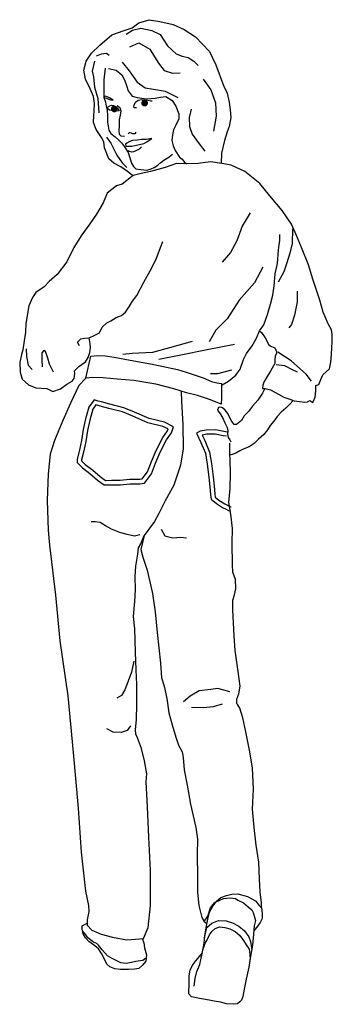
# Model space of a CAD drawing. Header units: millimetres. Extents: x 290.3 to 290.85, y 219.6 to 221.33.
import ezdxf

# ---------------------------------------------------------------- set-up
doc = ezdxf.new("R2010")
doc.units = ezdxf.units.MM
doc.layers.add('GENTE', color=4, linetype='Continuous')

# ---------------------------------------------------------------- blocks, each defined once
blk = doc.blocks.new('B-G2')
at = {"layer": 'GENTE'}
for points in [[(0.2072, 1.4979), (0.2051, 1.4987), (0.1964, 1.5052), (0.185, 1.5132), (0.173, 1.5196), (0.1639, 1.5271), (0.1564, 1.5464), (0.1554, 1.5573), (0.1512, 1.5645), (0.1421, 1.5785), (0.1373, 1.591), (0.1376, 1.6034), (0.1384, 1.6102), (0.1388, 1.6242), (0.1369, 1.6366), (0.1313, 1.6502), (0.1231, 1.6668), (0.1204, 1.6827), (0.1242, 1.6985), (0.1337, 1.7125), (0.1484, 1.7264), (0.1692, 1.7449), (0.1911, 1.7521), (0.205, 1.7569), (0.2164, 1.766), (0.2345, 1.7712), (0.253, 1.7679), (0.2764, 1.7629), (0.296, 1.7542), (0.3156, 1.7414), (0.3405, 1.7156), (0.3515, 1.6918), (0.3646, 1.6559), (0.371, 1.6423), (0.3748, 1.6264), (0.3766, 1.6133), (0.3778, 1.6), (0.3747, 1.5842), (0.3713, 1.5748), (0.3667, 1.5593), (0.3611, 1.5371), (0.3606, 1.5195)], [(0.1941, 1.7456), (0.2055, 1.7528), (0.2201, 1.7562), (0.239, 1.7524), (0.2538, 1.7452), (0.2669, 1.7252), (0.2816, 1.7111), (0.2925, 1.707), (0.3028, 1.705), (0.3126, 1.6987), (0.3204, 1.6911)], [(0.2005, 1.7237), (0.2167, 1.7305), (0.2356, 1.7195), (0.2442, 1.7063), (0.251, 1.695), (0.2608, 1.6821), (0.2755, 1.6776), (0.2887, 1.6783)], [(0.1646, 1.7087), (0.1601, 1.7117), (0.1506, 1.711), (0.1416, 1.7075)], [(0.139, 1.6985), (0.1347, 1.6811), (0.1374, 1.6713), (0.1389, 1.6529), (0.1445, 1.6332), (0.1467, 1.6079)], [(0.1873, 1.6969), (0.1996, 1.6815), (0.2136, 1.6618), (0.2275, 1.6516), (0.2423, 1.6493), (0.2627, 1.6459), (0.2845, 1.6349)], [(0.1574, 1.6864), (0.1555, 1.6657), (0.1555, 1.6502), (0.1555, 1.6351), (0.158, 1.6268), (0.1595, 1.6196), (0.161, 1.6128), (0.1615, 1.603), (0.1614, 1.5913), (0.164, 1.5777), (0.1674, 1.5716), (0.1753, 1.5656), (0.181, 1.5607), (0.1863, 1.5554), (0.1916, 1.5486), (0.1976, 1.5381), (0.2013, 1.5271), (0.2039, 1.5199), (0.2069, 1.5139), (0.2115, 1.51), (0.2198, 1.5085), (0.2308, 1.5077), (0.2383, 1.5096), (0.2432, 1.5123), (0.25, 1.5164), (0.25, 1.5164), (0.2553, 1.5209), (0.2605, 1.5247), (0.2693, 1.53), (0.2731, 1.5337), (0.2753, 1.5357)], [(0.1634, 1.6856), (0.177, 1.6826), (0.1865, 1.6747), (0.1913, 1.666), (0.1951, 1.6561), (0.1981, 1.6463), (0.2049, 1.6369), (0.2136, 1.6347), (0.2302, 1.6327), (0.2449, 1.6339), (0.2543, 1.6353), (0.2637, 1.6368), (0.2747, 1.6296), (0.2815, 1.6195), (0.2863, 1.6059), (0.2863, 1.5976), (0.281, 1.5862), (0.2772, 1.5779), (0.2754, 1.5692), (0.2742, 1.5594), (0.2764, 1.55), (0.2802, 1.542), (0.2877, 1.5304), (0.2923, 1.5266), (0.296, 1.5221), (0.3002, 1.5187)], [(0.3294, 1.6669), (0.3424, 1.6484), (0.3506, 1.6257), (0.3521, 1.6023), (0.3475, 1.5759)], [(0.2124, 1.6165), (0.2086, 1.6169), (0.2078, 1.6181), (0.2083, 1.6211), (0.2109, 1.6264), (0.2154, 1.6304), (0.2215, 1.6312), (0.2264, 1.6309), (0.2325, 1.6301), (0.2377, 1.6289), (0.2396, 1.6289)], [(0.1788, 1.6207), (0.1834, 1.6173), (0.1849, 1.6116), (0.1841, 1.6038), (0.1821, 1.5955), (0.1821, 1.5852), (0.1814, 1.5761), (0.1818, 1.5705), (0.1848, 1.5675), (0.1912, 1.5668)], [(0.3082, 1.6141), (0.3049, 1.5998), (0.3052, 1.5839), (0.3097, 1.5707), (0.3222, 1.5533), (0.332, 1.5409)], [(0.2112, 1.5743), (0.2093, 1.5713), (0.2059, 1.5713), (0.2037, 1.572), (0.2014, 1.5728), (0.1995, 1.5728), (0.1976, 1.5713)], [(0.1599, 1.5653), (0.1677, 1.555), (0.178, 1.5336), (0.1873, 1.52), (0.1956, 1.512)], [(0.2213, 1.5482), (0.2168, 1.5441), (0.2112, 1.5414), (0.2074, 1.5396), (0.204, 1.5391), (0.2002, 1.5399), (0.1979, 1.5411)], [(0.4277, 1.2259), (0.4314, 1.2228), (0.4379, 1.2135), (0.4439, 1.201), (0.4488, 1.198), (0.4548, 1.1961), (0.4575, 1.1893), (0.4575, 1.1863), (0.4552, 1.1821), (0.4545, 1.1746), (0.4545, 1.1682), (0.4477, 1.1562), (0.4394, 1.1429), (0.4352, 1.1358), (0.4337, 1.1305), (0.4329, 1.1245), (0.4375, 1.1245), (0.4469, 1.1222), (0.4613, 1.1147), (0.4703, 1.1094), (0.4809, 1.106), (0.4887, 1.103), (0.4978, 1.1019), (0.5068, 1.1004), (0.5118, 1.1014), (0.5156, 1.1037), (0.5212, 1.0999), (0.5254, 1.1097), (0.5264, 1.1203), (0.5264, 1.1298), (0.5314, 1.1316), (0.5352, 1.1403), (0.5389, 1.1486), (0.5502, 1.1592), (0.5529, 1.1708), (0.554, 1.1844), (0.5544, 1.1961), (0.5552, 1.2067), (0.5552, 1.2191), (0.5537, 1.2274), (0.548, 1.2383), (0.5393, 1.2587), (0.5332, 1.2794), (0.5212, 1.3164), (0.5133, 1.3417), (0.5012, 1.3718), (0.4925, 1.3929), (0.4839, 1.4125), (0.4673, 1.4367), (0.4458, 1.4623), (0.4281, 1.4838), (0.4021, 1.5053), (0.3784, 1.516), (0.3621, 1.5193), (0.3422, 1.5223), (0.3202, 1.5193), (0.2957, 1.5185), (0.2822, 1.519), (0.2629, 1.5122), (0.2369, 1.5053), (0.2207, 1.5015), (0.2068, 1.4978), (0.1875, 1.4831), (0.1773, 1.4801), (0.1608, 1.4673), (0.1543, 1.4503), (0.1422, 1.4303), (0.1309, 1.4133), (0.117, 1.3941), (0.1026, 1.3718), (0.0902, 1.347), (0.0736, 1.3243), (0.0596, 1.3123), (0.0506, 1.3029), (0.0362, 1.2931), (0.0306, 1.2844), (0.0242, 1.2696), (0.0189, 1.2384), (0.0178, 1.2236), (0.0159, 1.2082), (0.0136, 1.1927), (0.0113, 1.1841), (0.008, 1.1701), (0.0087, 1.1535), (0.0121, 1.1411), (0.0231, 1.1309), (0.0362, 1.1256), (0.0555, 1.1249), (0.066, 1.1196), (0.0796, 1.1241), (0.0902, 1.1321), (0.1, 1.1373), (0.1033, 1.1422), (0.1041, 1.1471), (0.1045, 1.1509), (0.1038, 1.1554), (0.1117, 1.163), (0.123, 1.1716), (0.1276, 1.1791), (0.1306, 1.1879), (0.1317, 1.1965), (0.1313, 1.2029), (0.1294, 1.2135)], [(0.4115, 1.4324), (0.3974, 1.409), (0.388, 1.3834), (0.3767, 1.363), (0.3626, 1.346)], [(0.4857, 1.4044), (0.4849, 1.379), (0.4811, 1.3621), (0.4755, 1.3447), (0.4702, 1.3289), (0.4604, 1.3111)], [(0.1128, 1.1992), (0.109, 1.206), (0.1151, 1.212), (0.1215, 1.2131), (0.1294, 1.2135), (0.1396, 1.2183), (0.1479, 1.2225), (0.1524, 1.2323), (0.1607, 1.2399), (0.1675, 1.2432), (0.1769, 1.2493), (0.1864, 1.2527), (0.1932, 1.2583), (0.2003, 1.2689), (0.2056, 1.2779), (0.2131, 1.2877), (0.2252, 1.3112), (0.2362, 1.3311), (0.2467, 1.3515), (0.2546, 1.3718), (0.2588, 1.3821)], [(0.3625, 1.1309), (0.3734, 1.1373), (0.3866, 1.1482), (0.3937, 1.1588), (0.3998, 1.1753), (0.405, 1.1863), (0.4148, 1.1995), (0.4228, 1.2127), (0.4277, 1.2259), (0.4356, 1.2361), (0.442, 1.2542), (0.447, 1.2726), (0.451, 1.2884), (0.4533, 1.3044), (0.4552, 1.3255), (0.459, 1.3436), (0.4609, 1.3673), (0.462, 1.3768), (0.4631, 1.3843), (0.4635, 1.3944)], [(0.4336, 1.3373), (0.4188, 1.3101), (0.3924, 1.2798), (0.3712, 1.2467), (0.3511, 1.2271), (0.3394, 1.2067)], [(0.4935, 1.2952), (0.4938, 1.2767), (0.489, 1.2533), (0.4837, 1.2371), (0.4794, 1.2311)], [(0.0193, 1.194), (0.0196, 1.1808), (0.0226, 1.1657), (0.0298, 1.1581)], [(0.0671, 1.1535), (0.06, 1.1675), (0.0573, 1.1777), (0.0532, 1.1894), (0.0502, 1.1913), (0.0464, 1.1872), (0.0464, 1.1747), (0.0475, 1.1626)], [(0.3099, 1.2072), (0.2703, 1.1959), (0.2404, 1.1877), (0.2046, 1.1862), (0.1883, 1.1843)], [(0.384, 1.2018), (0.336, 1.1924), (0.2902, 1.1831), (0.2517, 1.1756)], [(0.519, 1.1374), (0.5092, 1.1495), (0.4944, 1.1634), (0.4831, 1.1733), (0.4733, 1.1793), (0.4597, 1.1881)], [(0.3786, 1.1568), (0.354, 1.1505), (0.3419, 1.1505)], [(0.4567, 1.1665), (0.4718, 1.1647), (0.485, 1.1582), (0.4937, 1.1536)], [(0.1238, 1.1426), (0.1117, 1.1298), (0.097, 1.0992), (0.0834, 1.0687), (0.0686, 1.0332), (0.0615, 1.0098), (0.0577, 0.9751), (0.0562, 0.9281), (0.0577, 0.8763), (0.0603, 0.85), (0.0705, 0.7625), (0.0781, 0.6821), (0.092, 0.5859), (0.1018, 0.4864), (0.1105, 0.3891), (0.1157, 0.3118), (0.1233, 0.2436), (0.1282, 0.2183), (0.129, 0.2077), (0.126, 0.1934), (0.126, 0.1839), (0.1343, 0.1749), (0.1504, 0.1681), (0.1704, 0.1628), (0.1957, 0.1583), (0.2107, 0.1595), (0.2247, 0.1605), (0.2326, 0.1798), (0.2371, 0.2183), (0.2368, 0.2794), (0.2341, 0.3379), (0.2315, 0.3914), (0.2296, 0.4348), (0.2304, 0.4494), (0.2263, 0.4721), (0.2213, 0.4936), (0.2142, 0.5125), (0.2115, 0.5185), (0.2108, 0.526), (0.2127, 0.5441), (0.213, 0.5708), (0.213, 0.606), (0.212, 0.6316), (0.2108, 0.6622), (0.2097, 0.7032), (0.207, 0.7251), (0.2093, 0.7515), (0.2108, 0.7718), (0.21, 0.7952), (0.2115, 0.813), (0.2146, 0.8341), (0.2158, 0.8454), (0.2198, 0.8522), (0.2259, 0.867), (0.2198, 0.8424), (0.2233, 0.8292), (0.2312, 0.8062), (0.2402, 0.7655), (0.2451, 0.7334), (0.2485, 0.6969), (0.2545, 0.6433), (0.256, 0.6176), (0.261, 0.6029), (0.2658, 0.5811), (0.2693, 0.5562), (0.2749, 0.5351), (0.2813, 0.5132), (0.2862, 0.4996), (0.2926, 0.4879), (0.2941, 0.4778), (0.2956, 0.4562), (0.3012, 0.4295), (0.3069, 0.3962), (0.3163, 0.3552), (0.3193, 0.3348), (0.3186, 0.3077), (0.319, 0.2673), (0.3193, 0.2409), (0.3213, 0.2183), (0.3269, 0.1972), (0.3307, 0.1904), (0.3375, 0.1994), (0.342, 0.2142), (0.3488, 0.2232), (0.3601, 0.2323), (0.37, 0.236), (0.3793, 0.2383), (0.3899, 0.2386), (0.4069, 0.2338), (0.4208, 0.2262), (0.4273, 0.2183), (0.431, 0.2142), (0.4313, 0.2232), (0.4288, 0.2424), (0.4276, 0.2643), (0.4265, 0.2944), (0.422, 0.3243), (0.4182, 0.3552), (0.4155, 0.3872), (0.4175, 0.422), (0.4155, 0.4592), (0.411, 0.4876), (0.4039, 0.5226), (0.3986, 0.5471), (0.3934, 0.5645), (0.3896, 0.5698), (0.3881, 0.572), (0.3881, 0.5803), (0.3914, 0.5894), (0.3941, 0.6029), (0.3903, 0.6286), (0.3851, 0.6652), (0.3836, 0.6912), (0.3824, 0.7138), (0.3813, 0.7364), (0.3813, 0.7537), (0.3839, 0.7628), (0.3862, 0.7733), (0.3858, 0.7896), (0.3813, 0.8024), (0.3806, 0.8156), (0.3801, 0.8534), (0.3806, 0.8793), (0.3775, 0.9042), (0.3741, 0.9246), (0.3764, 0.9491), (0.3768, 0.977), (0.3764, 0.9982), (0.3756, 1.0113), (0.3756, 1.0196), (0.3756, 1.0286)], [(0.4371, 1.1245), (0.4329, 1.1165), (0.4251, 1.1041), (0.4153, 1.0939), (0.4085, 1.0845), (0.4009, 1.077), (0.396, 1.0683), (0.3904, 1.0641), (0.3877, 1.0615), (0.3832, 1.0618), (0.3783, 1.0683), (0.3726, 1.0811), (0.3678, 1.0864), (0.3628, 1.0909), (0.3598, 1.0917), (0.356, 1.0913), (0.3542, 1.0864), (0.359, 1.08), (0.3628, 1.0736), (0.367, 1.0645), (0.3711, 1.0562), (0.3723, 1.0505), (0.3723, 1.0497), (0.3719, 1.0449), (0.373, 1.0389), (0.3761, 1.0347), (0.3776, 1.0309)], [(0.2909, 1.1199), (0.2913, 1.1019), (0.2938, 1.0618), (0.2942, 1.0191), (0.2896, 0.9905), (0.2778, 0.9554), (0.2627, 0.9275), (0.2518, 0.9057), (0.2442, 0.8917), (0.2259, 0.867)], [(0.4867, 1.1037), (0.4809, 1.0969), (0.4736, 1.0901), (0.4658, 1.083), (0.4586, 1.0758), (0.453, 1.0671), (0.4462, 1.0595), (0.4417, 1.0524), (0.4352, 1.0441), (0.4261, 1.0358), (0.4183, 1.0283), (0.4096, 1.0223), (0.3994, 1.0185), (0.3934, 1.0151), (0.3866, 1.011), (0.3817, 1.0095), (0.3758, 1.0079)], [(0.3711, 1.0482), (0.3655, 1.049), (0.3507, 1.052), (0.3346, 1.0517), (0.3239, 1.0498), (0.3176, 1.0464), (0.3251, 1.0301), (0.3334, 1.011), (0.3364, 0.9921), (0.3391, 0.9691), (0.3409, 0.9525), (0.3421, 0.9389), (0.3432, 0.9306), (0.3522, 0.9231), (0.3632, 0.9163), (0.3693, 0.9129), (0.3733, 0.9107), (0.3766, 0.9098)], [(0.3701, 1.0409), (0.3643, 1.0417), (0.3501, 1.0446), (0.3353, 1.0443), (0.3273, 1.0429), (0.3318, 1.0332), (0.3405, 1.0131), (0.3437, 0.9931), (0.3464, 0.9699), (0.3483, 0.9532), (0.3494, 0.9397), (0.3501, 0.9344), (0.3566, 0.9291), (0.3669, 0.9227), (0.3728, 0.9194), (0.3761, 0.9176), (0.3784, 0.917)], [(0.2185, 0.868), (0.2087, 0.866), (0.1958, 0.8688), (0.1833, 0.8721), (0.1687, 0.8782), (0.1584, 0.8839), (0.1491, 0.8895), (0.1403, 0.8907), (0.1328, 0.8911)], [(0.2555, 0.8781), (0.2623, 0.8664), (0.2762, 0.8629), (0.2898, 0.8641), (0.3, 0.8629)], [(0.2076, 0.6467), (0.2034, 0.6274), (0.1977, 0.6113), (0.192, 0.5965), (0.1864, 0.5864), (0.1781, 0.5818)], [(0.3758, 0.5929), (0.3551, 0.5985), (0.3423, 0.597), (0.3222, 0.5945), (0.3064, 0.5854), (0.2946, 0.5752)], [(0.3626, 0.5713), (0.3468, 0.5668), (0.3305, 0.565), (0.3089, 0.5654)], [(0.2021, 0.5335), (0.1961, 0.5252), (0.1855, 0.5215), (0.1715, 0.5222), (0.1602, 0.5279)], [(0.3135, 0.0769), (0.315, 0.0905), (0.3181, 0.1025), (0.3234, 0.115), (0.3253, 0.1233), (0.3276, 0.1339), (0.3291, 0.143), (0.3306, 0.1523), (0.3322, 0.1652), (0.3345, 0.1792), (0.3372, 0.1943), (0.3402, 0.2064), (0.3458, 0.2169), (0.3519, 0.2245), (0.3647, 0.2305), (0.3765, 0.2316), (0.3855, 0.2304), (0.3901, 0.2278), (0.3999, 0.2229), (0.4082, 0.2161), (0.4145, 0.2105), (0.4168, 0.2059), (0.4205, 0.1919), (0.4187, 0.1824), (0.4171, 0.1681), (0.4156, 0.1489), (0.4121, 0.1296), (0.4091, 0.11), (0.4045, 0.0893), (0.4012, 0.0715), (0.3984, 0.0586), (0.3962, 0.0523), (0.3936, 0.0493), (0.389, 0.0458), (0.3815, 0.0451), (0.3697, 0.0459), (0.3596, 0.0489), (0.3483, 0.0504), (0.3396, 0.0524), (0.3297, 0.0542), (0.3225, 0.0554), (0.3172, 0.0565), (0.3089, 0.058), (0.3041, 0.0637), (0.3049, 0.0829), (0.3045, 0.0943), (0.3064, 0.1056), (0.3105, 0.1131), (0.3158, 0.1207), (0.3196, 0.1256), (0.3278, 0.1352)], [(0.431, 0.2142), (0.4316, 0.21), (0.4326, 0.2032), (0.4323, 0.1957), (0.4288, 0.1885), (0.425, 0.1824), (0.4178, 0.1741)], [(0.3307, 0.1904), (0.3358, 0.1866)], [(0.3317, 0.1614), (0.3356, 0.1795), (0.3441, 0.1876), (0.3562, 0.1922), (0.3695, 0.1912), (0.3803, 0.1878), (0.3913, 0.1823), (0.4017, 0.1737), (0.4091, 0.1633), (0.4122, 0.1552), (0.4141, 0.1406)], [(0.2223, 0.1604), (0.225, 0.1529), (0.2265, 0.1442), (0.2298, 0.1318), (0.2287, 0.1205), (0.2222, 0.1133), (0.2166, 0.108), (0.2094, 0.1069), (0.1985, 0.1062), (0.1845, 0.1058), (0.1747, 0.1073), (0.166, 0.1108), (0.1603, 0.1156), (0.1551, 0.1266), (0.1513, 0.1342), (0.1457, 0.1425), (0.1423, 0.1455), (0.137, 0.1496), (0.1291, 0.1553), (0.1231, 0.1614), (0.1193, 0.1685), (0.1171, 0.1768), (0.1174, 0.1829), (0.126, 0.1875)], [(0.2283, 0.1253), (0.2234, 0.1216), (0.2113, 0.1201), (0.2038, 0.1186), (0.1943, 0.1167), (0.1852, 0.1178), (0.1766, 0.1221), (0.1698, 0.1254), (0.1619, 0.13), (0.157, 0.1352), (0.1521, 0.1405), (0.1483, 0.1458), (0.1457, 0.1485), (0.1427, 0.1519), (0.1374, 0.1538), (0.1272, 0.1614), (0.1238, 0.1667), (0.1179, 0.1738)], [(0.3284, 0.1389), (0.3299, 0.1433), (0.3329, 0.152), (0.3359, 0.1581), (0.3402, 0.1667), (0.3447, 0.1731), (0.35, 0.1777), (0.3579, 0.1807), (0.3673, 0.1799), (0.376, 0.1772), (0.385, 0.1726), (0.3933, 0.1658), (0.3998, 0.1568), (0.4046, 0.1496), (0.4096, 0.1417), (0.4106, 0.1326), (0.4112, 0.1235)]]:
    blk.add_lwpolyline(points, dxfattribs=at)
for points in [[(0.1716, 1.6302), (0.1653, 1.634), (0.1608, 1.6362), (0.1581, 1.637), (0.1558, 1.6362), (0.1562, 1.6336), (0.1577, 1.634), (0.163, 1.6325), (0.1668, 1.6309)], [(0.1819, 1.6116), (0.1769, 1.6109), (0.1713, 1.6113), (0.1652, 1.6124), (0.1622, 1.6151), (0.1618, 1.6177), (0.1656, 1.6204), (0.1686, 1.6211), (0.1721, 1.6207), (0.1758, 1.6189), (0.1777, 1.6173), (0.1807, 1.6146), (0.1811, 1.6136)], [(0.2391, 1.5629), (0.2293, 1.5614), (0.2213, 1.561), (0.2135, 1.5599), (0.2052, 1.5595), (0.201, 1.5577), (0.1954, 1.5547), (0.1934, 1.5532), (0.1938, 1.5494), (0.1979, 1.5494), (0.204, 1.5494), (0.2097, 1.5504), (0.2176, 1.5527), (0.2255, 1.5542), (0.2308, 1.5569), (0.2346, 1.5599)], [(0.361, 1.1336), (0.361, 1.1207), (0.361, 1.1079), (0.3605, 1.0969), (0.3417, 1.1049), (0.3194, 1.1124), (0.2998, 1.117), (0.2779, 1.1241), (0.2463, 1.1324), (0.2078, 1.1384), (0.1784, 1.1411), (0.1543, 1.1434), (0.1354, 1.1441), (0.1238, 1.1426), (0.1324, 1.1811), (0.1449, 1.1826), (0.1573, 1.1822), (0.1731, 1.1796), (0.2015, 1.1746), (0.2372, 1.1678), (0.2568, 1.164), (0.284, 1.1577), (0.2995, 1.1532), (0.3289, 1.1434), (0.344, 1.1369), (0.353, 1.1346)], [(0.1381, 1.1049), (0.1291, 1.0917), (0.123, 1.0713), (0.1188, 1.0525), (0.1162, 1.0332), (0.1125, 1.017), (0.1086, 1.0004), (0.1083, 0.9947), (0.1177, 0.9857), (0.1309, 0.9756), (0.1441, 0.9642), (0.1558, 0.9555), (0.169, 0.9559), (0.1844, 0.9559), (0.2007, 0.9578), (0.2183, 0.9578), (0.2266, 0.9585), (0.2387, 0.9748), (0.2459, 0.994), (0.2538, 1.0128), (0.2651, 1.0347), (0.2738, 1.0472), (0.2772, 1.0577), (0.2613, 1.0656), (0.2346, 1.0721), (0.209, 1.083), (0.1905, 1.0909), (0.166, 1.0969), (0.1509, 1.1011), (0.1456, 1.1027)], [(0.1413, 1.0958), (0.1362, 1.0883), (0.1306, 1.0694), (0.1265, 1.0511), (0.1239, 1.0318), (0.1201, 1.0152), (0.1163, 0.9993), (0.1163, 0.9979), (0.1228, 0.9916), (0.1358, 0.9816), (0.149, 0.9703), (0.1582, 0.9634), (0.1689, 0.9637), (0.184, 0.9637), (0.2002, 0.9656), (0.218, 0.9656), (0.2225, 0.966), (0.2318, 0.9786), (0.2387, 0.9968), (0.2467, 1.0161), (0.2584, 1.0387), (0.2667, 1.0507), (0.2677, 1.0537), (0.2586, 1.0582), (0.2321, 1.0646), (0.2059, 1.0759), (0.188, 1.0835), (0.164, 1.0894), (0.1488, 1.0936), (0.1435, 1.0952)]]:
    blk.add_lwpolyline(points, close=True, dxfattribs=at)
at = {"layer": 'GENTE', "const_width": 0.00591}
for points in [[(0.2296, 1.625, -1), (0.2237, 1.625, -1)], [(0.1766, 1.6148, -1), (0.1707, 1.6148, -1)]]:
    blk.add_lwpolyline(points, format="xyb", close=True, dxfattribs=at)

msp = doc.modelspace()

# ---------------------------------------------------------------- block references
at = {"layer": 'GENTE'}
msp.add_blockref('B-G2', (290.2965, 219.556), dxfattribs=at)

doc.saveas('drawing.dxf')
